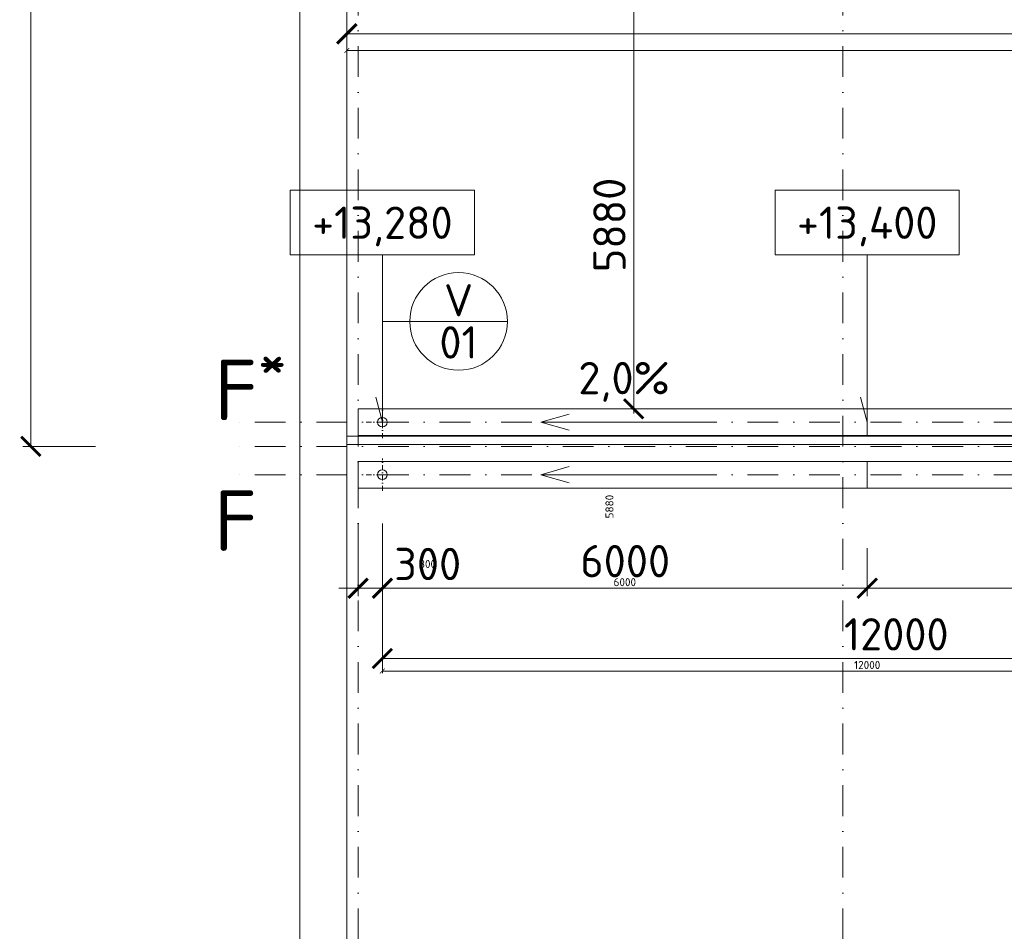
# Model space of a CAD drawing. Header units: millimetres. Extents: x -916886 to 3713765, y -2985421 to 1675785.
# Tile 104 of 256: x 1811 to 13997, y 225650 to 236930. Entities that reach past the tile are written whole.
import ezdxf
from ezdxf.enums import TextEntityAlignment as Align

# ---------------------------------------------------------------- set-up
doc = ezdxf.new("R2010")
doc.units = ezdxf.units.MM
doc.linetypes.add('CENTERX2', pattern=[101.6, 63.5, -12.7, 12.7, -12.7])
doc.linetypes.add('DASHDOT', pattern=[25.4, 12.7, -6.35, 0, -6.35])
doc.layers.get('Defpoints').update_dxf_attribs({"color": 8})
for name, color, linetype, lineweight in [('A99_N_kce-pohl', 1, 'Continuous', 9), ('A99_N_koty-200', 5, 'Continuous', 5), ('A99_N_koty-200 @ 200', 5, 'Continuous', 5), ('A99_N_koty-200 @ 50 (2)', 5, 'Continuous', 5), ('A99_N_koty-vysk', 160, 'Continuous', 9), ('A99_N_txt-popis-200', 240, 'Continuous', 5), ('A99_N_znaceni 200', 5, 'Continuous', 5), ('A99_S_kce-pohl', 7, 'Continuous', 5), ('A99_S_osy', 1, 'CENTERX2', 5)]:
    doc.layers.add(name, color=color, linetype=linetype, lineweight=lineweight)
doc.styles.add('A99_kota', font='isocpeur.ttf', dxfattribs={"height": 2})
doc.styles.add('A99_popis', font='isocpeur.ttf')
doc.styles.add('ad_popis 100', font='isocpeur.ttf', dxfattribs={"height": 200})
doc.dimstyles.new('A99_kota_200 new', dxfattribs={"dimscale": 200, "dimtxt": 2, "dimasz": 1.2, "dimexe": 0.5, "dimexo": 1.5, "dimgap": 0.5, "dimtad": 1, "dimdec": 0, "dimzin": 3, "dimdsep": 46, "dimtxsty": 'A99_kota', "dimblk": 'ARCHTICK', "dimcen": 2.5, "dimazin": 2, "dimtfac": 0.75, "dimtdec": 0, "dimtix": 1, "dimtmove": 2, "dimatfit": 0, "dimfxl": 0, "dimtolj": 1, "dimtzin": 0, "dimlwd": 5, "dimlwe": 5, "dimarcsym": 0})

# ---------------------------------------------------------------- blocks, each defined once
blk = doc.blocks.new('_ArchTick')
at = {"color": 0, "linetype": 'ByBlock', "const_width": 0.15}
blk.add_lwpolyline([(-0.5, -0.5), (0.5, 0.5)], dxfattribs=at)
blk = doc.blocks.new('*D3423')
at = {"layer": 'A99_N_koty-200', "color": 0, "linetype": 'Continuous', "lineweight": 5, "transparency": 16777216}
for p, q in [((6000, 230695), (6000, 229795)), ((6300, 230695), (6300, 229795)), ((6000, 229895), (5760, 229895)), ((6000, 229895), (6300, 229895)), ((6300, 229895), (6540, 229895))]:
    blk.add_line(p, q, dxfattribs=at)
at = {"layer": 'Defpoints', "color": 0, "linetype": 'Continuous', "lineweight": 0, "transparency": 16777216}
for p in [(6300, 231300), (6000, 231180), (6300, 229895)]:
    blk.add_point(p, dxfattribs=at)
at = {"layer": 'A99_N_koty-200', "color": 0, "linetype": 'Continuous', "lineweight": 5, "transparency": 16777216, "xscale": 240, "yscale": 240, "zscale": 240}
blk.add_blockref('_ArchTick', (6000, 229895), dxfattribs=at)
at = {"layer": 'A99_N_koty-200', "color": 0, "linetype": 'Continuous', "lineweight": 5, "transparency": 16777216, "xscale": 240, "yscale": 240, "zscale": 240, "rotation": 180}
blk.add_blockref('_ArchTick', (6300, 229895), dxfattribs=at)
at = {"layer": 'A99_N_koty-200', "color": 0, "linetype": 'Continuous', "transparency": 16777216, "insert": (6860, 230195), "char_height": 400, "attachment_point": 5, "style": 'A99_kota'}
blk.add_mtext('\\A1;300', dxfattribs=at)
blk = doc.blocks.new('*D3424')
at = {"layer": 'A99_N_koty-200', "color": 0, "linetype": 'Continuous', "lineweight": 5, "transparency": 16777216}
for p, q in [((6000, 230095), (6000, 229870)), ((6300, 230095), (6300, 229870)), ((6000, 229895), (5940, 229895)), ((6000, 229895), (6300, 229895)), ((6300, 229895), (6360, 229895))]:
    blk.add_line(p, q, dxfattribs=at)
at = {"layer": 'Defpoints', "color": 0, "linetype": 'Continuous', "lineweight": 0, "transparency": 16777216}
for p in [(6300, 231300), (6000, 231180), (6300, 229895)]:
    blk.add_point(p, dxfattribs=at)
at = {"layer": 'A99_N_koty-200', "color": 0, "linetype": 'Continuous', "lineweight": 5, "transparency": 16777216, "xscale": 60, "yscale": 60, "zscale": 60}
blk.add_blockref('_ArchTick', (6000, 229895), dxfattribs=at)
at = {"layer": 'A99_N_koty-200', "color": 0, "linetype": 'Continuous', "lineweight": 5, "transparency": 16777216, "xscale": 60, "yscale": 60, "zscale": 60, "rotation": 180}
blk.add_blockref('_ArchTick', (6300, 229895), dxfattribs=at)
at = {"layer": 'A99_N_koty-200', "color": 0, "linetype": 'Continuous', "transparency": 16777216, "insert": (6860, 230195), "char_height": 100, "attachment_point": 5, "style": 'A99_kota'}
blk.add_mtext('\\A1;300', dxfattribs=at)
blk = doc.blocks.new('*D3426')
at = {"layer": 'A99_N_koty-200', "color": 0, "linetype": 'Continuous', "lineweight": 5, "transparency": 16777216}
for p, q in [((6300, 229825), (6300, 228925)), ((18300, 229825), (18300, 228925)), ((6300, 229025), (18300, 229025))]:
    blk.add_line(p, q, dxfattribs=at)
at = {"layer": 'Defpoints', "color": 0, "linetype": 'Continuous', "lineweight": 0, "transparency": 16777216}
for p in [(6300, 231300), (18300, 231300), (18300, 229025)]:
    blk.add_point(p, dxfattribs=at)
at = {"layer": 'A99_N_koty-200', "color": 0, "linetype": 'Continuous', "lineweight": 5, "transparency": 16777216, "xscale": 240, "yscale": 240, "zscale": 240, "rotation": 180}
blk.add_blockref('_ArchTick', (6300, 229025), dxfattribs=at)
at = {"layer": 'A99_N_koty-200', "color": 0, "linetype": 'Continuous', "lineweight": 5, "transparency": 16777216, "xscale": 240, "yscale": 240, "zscale": 240}
blk.add_blockref('_ArchTick', (18300, 229025), dxfattribs=at)
at = {"layer": 'A99_N_koty-200', "color": 0, "linetype": 'Continuous', "transparency": 16777216, "insert": (12660, 229325), "char_height": 400, "attachment_point": 5, "style": 'A99_kota'}
blk.add_mtext('\\A1;12000', dxfattribs=at)
blk = doc.blocks.new('*D3427')
at = {"layer": 'A99_N_koty-200', "color": 0, "linetype": 'Continuous', "lineweight": 5, "transparency": 16777216}
for p, q in [((6300, 229070), (6300, 228845)), ((18300, 229070), (18300, 228845)), ((6300, 228870), (18300, 228870))]:
    blk.add_line(p, q, dxfattribs=at)
at = {"layer": 'Defpoints', "color": 0, "linetype": 'Continuous', "lineweight": 0, "transparency": 16777216}
for p in [(6300, 231300), (18300, 231300), (18300, 228870)]:
    blk.add_point(p, dxfattribs=at)
at = {"layer": 'A99_N_koty-200', "color": 0, "linetype": 'Continuous', "lineweight": 5, "transparency": 16777216, "xscale": 60, "yscale": 60, "zscale": 60, "rotation": 180}
blk.add_blockref('_ArchTick', (6300, 228870), dxfattribs=at)
at = {"layer": 'A99_N_koty-200', "color": 0, "linetype": 'Continuous', "lineweight": 5, "transparency": 16777216, "xscale": 60, "yscale": 60, "zscale": 60}
blk.add_blockref('_ArchTick', (18300, 228870), dxfattribs=at)
at = {"layer": 'A99_N_koty-200', "color": 0, "linetype": 'Continuous', "transparency": 16777216, "insert": (12300, 228945), "char_height": 100, "attachment_point": 5, "style": 'A99_kota'}
blk.add_mtext('\\A1;12000', dxfattribs=at)
blk = doc.blocks.new('*D3429')
at = {"layer": 'A99_N_koty-200', "color": 0, "linetype": 'Continuous', "lineweight": 5, "transparency": 16777216}
for p, q in [((6300, 230390), (6300, 229795)), ((12300, 230390), (12300, 229795)), ((6300, 229895), (12300, 229895))]:
    blk.add_line(p, q, dxfattribs=at)
at = {"layer": 'Defpoints', "color": 0, "linetype": 'Continuous', "lineweight": 0, "transparency": 16777216}
for p in [(6300, 230690), (12300, 230690), (12300, 229895)]:
    blk.add_point(p, dxfattribs=at)
at = {"layer": 'A99_N_koty-200', "color": 0, "linetype": 'Continuous', "lineweight": 5, "transparency": 16777216, "xscale": 240, "yscale": 240, "zscale": 240, "rotation": 180}
blk.add_blockref('_ArchTick', (6300, 229895), dxfattribs=at)
at = {"layer": 'A99_N_koty-200', "color": 0, "linetype": 'Continuous', "lineweight": 5, "transparency": 16777216, "xscale": 240, "yscale": 240, "zscale": 240}
blk.add_blockref('_ArchTick', (12300, 229895), dxfattribs=at)
at = {"layer": 'A99_N_koty-200', "color": 0, "linetype": 'Continuous', "transparency": 16777216, "insert": (9305, 230230), "char_height": 400, "attachment_point": 5, "style": 'A99_kota'}
blk.add_mtext('\\A1;6000', dxfattribs=at)
blk = doc.blocks.new('*D3430')
at = {"layer": 'A99_N_koty-200', "color": 0, "linetype": 'Continuous', "lineweight": 5, "transparency": 16777216}
for p, q in [((6300, 230095), (6300, 229870)), ((12300, 230095), (12300, 229870)), ((6300, 229895), (12300, 229895))]:
    blk.add_line(p, q, dxfattribs=at)
at = {"layer": 'Defpoints', "color": 0, "linetype": 'Continuous', "lineweight": 0, "transparency": 16777216}
for p in [(6300, 230690), (12300, 230690), (12300, 229895)]:
    blk.add_point(p, dxfattribs=at)
at = {"layer": 'A99_N_koty-200', "color": 0, "linetype": 'Continuous', "lineweight": 5, "transparency": 16777216, "xscale": 60, "yscale": 60, "zscale": 60, "rotation": 180}
blk.add_blockref('_ArchTick', (6300, 229895), dxfattribs=at)
at = {"layer": 'A99_N_koty-200', "color": 0, "linetype": 'Continuous', "lineweight": 5, "transparency": 16777216, "xscale": 60, "yscale": 60, "zscale": 60}
blk.add_blockref('_ArchTick', (12300, 229895), dxfattribs=at)
at = {"layer": 'A99_N_koty-200', "color": 0, "linetype": 'Continuous', "transparency": 16777216, "insert": (9300, 229970), "char_height": 100, "attachment_point": 5, "style": 'A99_kota'}
blk.add_mtext('\\A1;6000', dxfattribs=at)
blk = doc.blocks.new('*U65')
at = {"color": 0, "linetype": 'ByBlock'}
for p, q in [((5.7, -4), (5.7, -14.35)), ((5.7, -14.35), (5.286, -12.805))]:
    blk.add_line(p, q, dxfattribs=at)
blk.add_lwpolyline([(0, -4), (11.4, -4), (11.4, 0), (0, 0)], close=True, dxfattribs=at)
at = {"color": 0, "linetype": 'ByBlock', "style": 'A99_kota'}
for tag, p in [('VYSKA', (5.7, -2.241)), ('VYSKA_POPIS1', (5.7, -6.041)), ('VYSKA_POPIS2', (5.9, -9.541)), ('VYSKA_POPIS3', (5.9, -13.041))]:
    blk.add_attdef(tag, text='', height=2, dxfattribs=at).set_placement(p, align=Align.MIDDLE)
blk = doc.blocks.new('*D3432')
at = {"layer": 'A99_N_koty-200', "color": 0, "linetype": 'Continuous', "lineweight": 5, "transparency": 16777216}
for p, q in [((12300, 230390), (12300, 229795)), ((18300, 230390), (18300, 229795)), ((18300, 229895), (12300, 229895))]:
    blk.add_line(p, q, dxfattribs=at)
at = {"layer": 'Defpoints', "color": 0, "linetype": 'Continuous', "lineweight": 0, "transparency": 16777216}
for p in [(12300, 230690), (18300, 230690), (12300, 229895)]:
    blk.add_point(p, dxfattribs=at)
at = {"layer": 'A99_N_koty-200', "color": 0, "linetype": 'Continuous', "lineweight": 5, "transparency": 16777216, "xscale": 240, "yscale": 240, "zscale": 240, "rotation": 180}
blk.add_blockref('_ArchTick', (12300, 229895), dxfattribs=at)
at = {"layer": 'A99_N_koty-200', "color": 0, "linetype": 'Continuous', "lineweight": 5, "transparency": 16777216, "xscale": 240, "yscale": 240, "zscale": 240}
blk.add_blockref('_ArchTick', (18300, 229895), dxfattribs=at)
at = {"layer": 'A99_N_koty-200', "color": 0, "linetype": 'Continuous', "transparency": 16777216, "insert": (14835, 230220), "char_height": 400, "attachment_point": 5, "style": 'A99_kota'}
blk.add_mtext('\\A1;6000', dxfattribs=at)
blk = doc.blocks.new('*D3433')
at = {"layer": 'A99_N_koty-200', "color": 0, "linetype": 'Continuous', "lineweight": 5, "transparency": 16777216}
for p, q in [((12300, 230095), (12300, 229870)), ((18300, 230095), (18300, 229870)), ((18300, 229895), (12300, 229895))]:
    blk.add_line(p, q, dxfattribs=at)
at = {"layer": 'Defpoints', "color": 0, "linetype": 'Continuous', "lineweight": 0, "transparency": 16777216}
for p in [(12300, 230690), (18300, 230690), (12300, 229895)]:
    blk.add_point(p, dxfattribs=at)
at = {"layer": 'A99_N_koty-200', "color": 0, "linetype": 'Continuous', "lineweight": 5, "transparency": 16777216, "xscale": 60, "yscale": 60, "zscale": 60, "rotation": 180}
blk.add_blockref('_ArchTick', (12300, 229895), dxfattribs=at)
at = {"layer": 'A99_N_koty-200', "color": 0, "linetype": 'Continuous', "lineweight": 5, "transparency": 16777216, "xscale": 60, "yscale": 60, "zscale": 60}
blk.add_blockref('_ArchTick', (18300, 229895), dxfattribs=at)
at = {"layer": 'A99_N_koty-200', "color": 0, "linetype": 'Continuous', "transparency": 16777216, "insert": (15300, 229970), "char_height": 100, "attachment_point": 5, "style": 'A99_kota'}
blk.add_mtext('\\A1;6000', dxfattribs=at)
blk = doc.blocks.new('*U62')
at = {"color": 0, "linetype": 'ByBlock'}
for p, q in [((5.7, -4), (5.7, -14.35)), ((5.7, -14.35), (5.286, -12.805))]:
    blk.add_line(p, q, dxfattribs=at)
blk.add_lwpolyline([(0, -4), (11.4, -4), (11.4, 0), (0, 0)], close=True, dxfattribs=at)
at = {"color": 0, "linetype": 'ByBlock', "style": 'A99_kota'}
for tag, p in [('VYSKA', (5.7, -2.241)), ('VYSKA_POPIS1', (5.7, -6.041)), ('VYSKA_POPIS2', (5.9, -9.541)), ('VYSKA_POPIS3', (5.9, -13.041))]:
    blk.add_attdef(tag, text='', height=2, dxfattribs=at).set_placement(p, align=Align.MIDDLE)
blk = doc.blocks.new('*U20')
at = {"color": 0, "linetype": 'ByBlock'}
blk.add_line((-3.02, 0), (3.02, 0), dxfattribs=at)
blk.add_circle((0, 0), 3.02, dxfattribs=at)
at = {"color": 0, "linetype": 'ByBlock', "style": 'A99_popis'}
for tag, p in [('KATEGORIE', (0, 1.31)), ('PRVEK', (0, -1.298))]:
    blk.add_attdef(tag, text='', height=2, dxfattribs=at).set_placement(p, align=Align.MIDDLE_CENTER)
blk = doc.blocks.new('*D4173')
at = {"layer": 'A99_N_koty-200', "color": 0, "linetype": 'Continuous', "lineweight": 5, "transparency": 16777216}
for p, q in [((10210, 237995), (9310, 237995)), ((9410, 237995), (9410, 232115)), ((9410, 232115), (9310, 232115))]:
    blk.add_line(p, q, dxfattribs=at)
at = {"layer": 'Defpoints', "color": 0, "linetype": 'Continuous', "lineweight": 0, "transparency": 16777216}
for p in [(11930, 237995), (9410, 232115), (9410, 232115)]:
    blk.add_point(p, dxfattribs=at)
at = {"layer": 'A99_N_koty-200', "color": 0, "linetype": 'Continuous', "lineweight": 5, "transparency": 16777216, "xscale": 240, "yscale": 240, "zscale": 240}
for p, rotation in [((9410, 237995), 90.0000000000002), ((9410, 232115), 270.0000000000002)]:
    blk.add_blockref('_ArchTick', p, dxfattribs=dict(at, rotation=rotation))
at = {"layer": 'A99_N_koty-200', "color": 0, "linetype": 'Continuous', "transparency": 16777216, "insert": (9110, 234390), "char_height": 400, "attachment_point": 5, "rotation": 90, "style": 'A99_kota'}
blk.add_mtext('\\A1;5880', dxfattribs=at)
blk = doc.blocks.new('*D4174')
at = {"layer": 'A99_N_koty-200', "color": 0, "linetype": 'Continuous', "lineweight": 5, "transparency": 16777216}
for p, q in [((9610, 237995), (9385, 237995)), ((9410, 237995), (9410, 238055)), ((9410, 237995), (9410, 232115)), ((9410, 232115), (9385, 232115)), ((9410, 232115), (9410, 232055))]:
    blk.add_line(p, q, dxfattribs=at)
at = {"layer": 'Defpoints', "color": 0, "linetype": 'Continuous', "lineweight": 0, "transparency": 16777216}
for p in [(11930, 237995), (9410, 232115), (9410, 232115)]:
    blk.add_point(p, dxfattribs=at)
at = {"layer": 'A99_N_koty-200', "color": 0, "linetype": 'Continuous', "lineweight": 5, "transparency": 16777216, "xscale": 60, "yscale": 60, "zscale": 60}
for p, rotation in [((9410, 237995), 270.0000000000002), ((9410, 232115), 90.0000000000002)]:
    blk.add_blockref('_ArchTick', p, dxfattribs=dict(at, rotation=rotation))
at = {"layer": 'A99_N_koty-200', "color": 0, "linetype": 'Continuous', "transparency": 16777216, "insert": (9110, 230905), "char_height": 100, "attachment_point": 5, "rotation": 90, "style": 'A99_kota'}
blk.add_mtext('\\A1;5880', dxfattribs=at)
blk = doc.blocks.new('*D4182')
at = {"layer": 'A99_N_koty-200', "color": 0, "linetype": 'Continuous', "lineweight": 5, "transparency": 16777216}
for p, q in [((5860, 236755), (5860, 236855)), ((150690, 236755), (150690, 236855)), ((5860, 236755), (150690, 236755))]:
    blk.add_line(p, q, dxfattribs=at)
at = {"layer": 'Defpoints', "color": 0, "linetype": 'Continuous', "lineweight": 0, "transparency": 16777216}
for p in [(150690, 236755), (150690, 236755), (5860, 236550)]:
    blk.add_point(p, dxfattribs=at)
at = {"layer": 'A99_N_koty-200', "color": 0, "linetype": 'Continuous', "lineweight": 5, "transparency": 16777216, "xscale": 240, "yscale": 240, "zscale": 240, "rotation": 180}
blk.add_blockref('_ArchTick', (5860, 236755), dxfattribs=at)
at = {"layer": 'A99_N_koty-200', "color": 0, "linetype": 'Continuous', "lineweight": 5, "transparency": 16777216, "xscale": 240, "yscale": 240, "zscale": 240}
blk.add_blockref('_ArchTick', (150690, 236755), dxfattribs=at)
at = {"layer": 'A99_N_koty-200', "color": 0, "linetype": 'Continuous', "transparency": 16777216, "insert": (76950, 237055), "char_height": 400, "attachment_point": 5, "style": 'A99_kota'}
blk.add_mtext('\\A1;144830', dxfattribs=at)
blk = doc.blocks.new('*D4183')
at = {"layer": 'A99_N_koty-200', "color": 0, "linetype": 'Continuous', "lineweight": 5, "transparency": 16777216}
for p, q in [((150690, 236680), (150690, 236525)), ((5860, 236550), (5860, 236575)), ((5860, 236550), (150690, 236550))]:
    blk.add_line(p, q, dxfattribs=at)
at = {"layer": 'Defpoints', "color": 0, "linetype": 'Continuous', "lineweight": 0, "transparency": 16777216}
for p in [(150690, 236755), (5860, 236550), (150690, 236550)]:
    blk.add_point(p, dxfattribs=at)
at = {"layer": 'A99_N_koty-200', "color": 0, "linetype": 'Continuous', "lineweight": 5, "transparency": 16777216, "xscale": 60, "yscale": 60, "zscale": 60, "rotation": 180}
blk.add_blockref('_ArchTick', (5860, 236550), dxfattribs=at)
at = {"layer": 'A99_N_koty-200', "color": 0, "linetype": 'Continuous', "lineweight": 5, "transparency": 16777216, "xscale": 60, "yscale": 60, "zscale": 60}
blk.add_blockref('_ArchTick', (150690, 236550), dxfattribs=at)
at = {"layer": 'A99_N_koty-200', "color": 0, "linetype": 'Continuous', "transparency": 16777216, "insert": (78275, 236625), "char_height": 100, "attachment_point": 5, "style": 'A99_kota'}
blk.add_mtext('\\A1;144830', dxfattribs=at)
blk = doc.blocks.new('*D4539')
at = {"layer": 'A99_N_koty-200', "color": 0, "linetype": 'Continuous', "lineweight": 5, "transparency": 16777216}
for p, q in [((2749, 250450), (1849, 250450)), ((1949, 231650), (1949, 250450)), ((2749, 231650), (1849, 231650))]:
    blk.add_line(p, q, dxfattribs=at)
at = {"layer": 'Defpoints', "color": 0, "linetype": 'Continuous', "lineweight": 0, "transparency": 16777216}
for p in [(1949, 250450), (5280, 250450), (5280, 231650)]:
    blk.add_point(p, dxfattribs=at)
at = {"layer": 'A99_N_koty-200', "color": 0, "linetype": 'Continuous', "lineweight": 5, "transparency": 16777216, "xscale": 240, "yscale": 240, "zscale": 240}
for p, rotation in [((1949, 250450), 90), ((1949, 231650), 270)]:
    blk.add_blockref('_ArchTick', p, dxfattribs=dict(at, rotation=rotation))
at = {"layer": 'A99_N_koty-200', "color": 0, "linetype": 'Continuous', "transparency": 16777216, "insert": (1649, 241050), "char_height": 400, "attachment_point": 5, "rotation": 90, "style": 'A99_kota'}
blk.add_mtext('\\A1;18800', dxfattribs=at)
blk = doc.blocks.new('*D4540')
at = {"layer": 'A99_N_koty-200', "color": 0, "linetype": 'Continuous', "lineweight": 5, "transparency": 16777216}
for p, q in [((2149, 250450), (1924, 250450)), ((1949, 231650), (1949, 250450)), ((2149, 231650), (1924, 231650))]:
    blk.add_line(p, q, dxfattribs=at)
at = {"layer": 'Defpoints', "color": 0, "linetype": 'Continuous', "lineweight": 0, "transparency": 16777216}
for p in [(1949, 250450), (5280, 250450), (5280, 231650)]:
    blk.add_point(p, dxfattribs=at)
at = {"layer": 'A99_N_koty-200', "color": 0, "linetype": 'Continuous', "lineweight": 5, "transparency": 16777216, "xscale": 60, "yscale": 60, "zscale": 60}
for p, rotation in [((1949, 250450), 90), ((1949, 231650), 270)]:
    blk.add_blockref('_ArchTick', p, dxfattribs=dict(at, rotation=rotation))
at = {"layer": 'A99_N_koty-200', "color": 0, "linetype": 'Continuous', "transparency": 16777216, "insert": (1874, 241050), "char_height": 100, "attachment_point": 5, "rotation": 90, "style": 'A99_kota'}
blk.add_mtext('\\A1;18800', dxfattribs=at)
blk = doc.blocks.new('*U4825')
at = {"layer": 'A99_N_koty-200 @ 200', "linetype": 'Continuous'}
dim = blk.add_linear_dim(base=(6300, 229895), p1=(6000, 231180), p2=(6300, 231300), dimstyle='A99_kota_200 new', override={"dimscale": 200, "dimtix": 1, "dimtofl": 1, "dimtmove": 2, "dimatfit": 0}, dxfattribs=at)
dim.commit()
dim.dimension.update_dxf_attribs({"geometry": '*D3423', "text_midpoint": (6860, 230195), "dimtype": 128})
at = {"layer": 'A99_N_koty-200 @ 50 (2)', "linetype": 'Continuous'}
dim = blk.add_linear_dim(base=(6300, 229895), p1=(6000, 231180), p2=(6300, 231300), dimstyle='A99_kota_200 new', override={"dimscale": 50, "dimtix": 1, "dimtofl": 1, "dimtmove": 2, "dimatfit": 0}, dxfattribs=at)
dim.commit()
dim.dimension.update_dxf_attribs({"geometry": '*D3424', "text_midpoint": (6860, 230195), "dimtype": 128})
blk = doc.blocks.new('*U4826')
at = {"layer": 'A99_N_koty-200 @ 200', "linetype": 'Continuous'}
dim = blk.add_linear_dim(base=(18300, 229025), p1=(6300, 231300), p2=(18300, 231300), dimstyle='A99_kota_200 new', override={"dimscale": 200, "dimtix": 1, "dimtofl": 1, "dimtmove": 2, "dimatfit": 0}, dxfattribs=at)
dim.commit()
dim.dimension.update_dxf_attribs({"geometry": '*D3426', "text_midpoint": (12660, 229325), "dimtype": 128})
at = {"layer": 'A99_N_koty-200 @ 50 (2)', "linetype": 'Continuous'}
dim = blk.add_linear_dim(base=(18300, 228870), p1=(6300, 231300), p2=(18300, 231300), dimstyle='A99_kota_200 new', override={"dimscale": 50, "dimtix": 1, "dimtofl": 1, "dimtmove": 2, "dimatfit": 0}, dxfattribs=at)
dim.commit()
dim.dimension.update_dxf_attribs({"geometry": '*D3427', "text_midpoint": (12300, 228945)})
blk = doc.blocks.new('*U4827')
at = {"layer": 'A99_N_koty-200 @ 200', "linetype": 'Continuous'}
dim = blk.add_linear_dim(base=(12300, 229895), p1=(6300, 230690), p2=(12300, 230690), dimstyle='A99_kota_200 new', override={"dimscale": 200, "dimtix": 1, "dimtofl": 1, "dimtmove": 2, "dimatfit": 0}, dxfattribs=at)
dim.commit()
dim.dimension.update_dxf_attribs({"geometry": '*D3429', "text_midpoint": (9305, 230230), "dimtype": 128})
at = {"layer": 'A99_N_koty-200 @ 50 (2)', "linetype": 'Continuous'}
dim = blk.add_linear_dim(base=(12300, 229895), p1=(6300, 230690), p2=(12300, 230690), dimstyle='A99_kota_200 new', override={"dimscale": 50, "dimtix": 1, "dimtofl": 1, "dimtmove": 2, "dimatfit": 0}, dxfattribs=at)
dim.commit()
dim.dimension.update_dxf_attribs({"geometry": '*D3430', "text_midpoint": (9300, 229970)})
blk = doc.blocks.new('*U4828')
at = {"layer": 'A99_N_koty-200 @ 200', "linetype": 'Continuous'}
dim = blk.add_linear_dim(base=(12300, 229895), p1=(18300, 230690), p2=(12300, 230690), angle=180, dimstyle='A99_kota_200 new', override={"dimscale": 200, "dimtix": 1, "dimtofl": 1, "dimtmove": 2, "dimatfit": 0}, dxfattribs=at)
dim.commit()
dim.dimension.update_dxf_attribs({"geometry": '*D3432', "text_midpoint": (14835, 230220), "dimtype": 128})
at = {"layer": 'A99_N_koty-200 @ 50 (2)', "linetype": 'Continuous'}
dim = blk.add_linear_dim(base=(12300, 229895), p1=(18300, 230690), p2=(12300, 230690), angle=180, dimstyle='A99_kota_200 new', override={"dimscale": 50, "dimtix": 1, "dimtofl": 1, "dimtmove": 2, "dimatfit": 0}, dxfattribs=at)
dim.commit()
dim.dimension.update_dxf_attribs({"geometry": '*D3433', "text_midpoint": (15300, 229970)})
blk = doc.blocks.new('*U5101')
at = {"layer": 'A99_N_koty-200 @ 200', "linetype": 'Continuous'}
dim = blk.add_linear_dim(base=(9410, 232115), p1=(11930, 237995), p2=(9410, 232115), angle=270, dimstyle='A99_kota_200 new', override={"dimscale": 200, "dimtix": 1, "dimtofl": 1, "dimtmove": 2, "dimatfit": 0}, dxfattribs=at)
dim.commit()
dim.dimension.update_dxf_attribs({"geometry": '*D4173', "text_midpoint": (9110, 234390), "dimtype": 128})
at = {"layer": 'A99_N_koty-200 @ 50 (2)', "linetype": 'Continuous'}
dim = blk.add_linear_dim(base=(9410, 232115), p1=(11930, 237995), p2=(9410, 232115), angle=270, dimstyle='A99_kota_200 new', override={"dimscale": 50, "dimtix": 1, "dimtofl": 1, "dimtmove": 2, "dimatfit": 0}, dxfattribs=at)
dim.commit()
dim.dimension.update_dxf_attribs({"geometry": '*D4174', "text_midpoint": (9110, 230905), "dimtype": 128})
blk = doc.blocks.new('*U5104')
at = {"layer": 'A99_N_koty-200 @ 200', "linetype": 'Continuous'}
dim = blk.add_linear_dim(base=(150690, 236755), p1=(5860, 236550), p2=(150690, 236755), dimstyle='A99_kota_200 new', override={"dimscale": 200, "dimtix": 1, "dimtofl": 1, "dimtmove": 2, "dimatfit": 0}, dxfattribs=at)
dim.commit()
dim.dimension.update_dxf_attribs({"geometry": '*D4182', "text_midpoint": (76950, 237055), "dimtype": 128})
at = {"layer": 'A99_N_koty-200 @ 50 (2)', "linetype": 'Continuous'}
dim = blk.add_linear_dim(base=(150690, 236550), p1=(5860, 236550), p2=(150690, 236755), dimstyle='A99_kota_200 new', override={"dimscale": 50, "dimtix": 1, "dimtofl": 1, "dimtmove": 2, "dimatfit": 0}, dxfattribs=at)
dim.commit()
dim.dimension.update_dxf_attribs({"geometry": '*D4183', "text_midpoint": (78275, 236625)})
blk = doc.blocks.new('*U5229')
at = {"layer": 'A99_N_koty-200 @ 200', "linetype": 'Continuous'}
dim = blk.add_linear_dim(base=(1949.1, 250450), p1=(5280, 231650), p2=(5280, 250450), angle=90, dimstyle='A99_kota_200 new', override={"dimscale": 200, "dimtix": 1, "dimtofl": 1, "dimtmove": 2, "dimatfit": 0}, dxfattribs=at)
dim.commit()
dim.dimension.update_dxf_attribs({"geometry": '*D4539', "text_midpoint": (1649.1, 241050)})
at = {"layer": 'A99_N_koty-200 @ 50 (2)', "linetype": 'Continuous'}
dim = blk.add_linear_dim(base=(1949.1, 250450), p1=(5280, 231650), p2=(5280, 250450), angle=90, dimstyle='A99_kota_200 new', override={"dimscale": 50, "dimtix": 1, "dimtofl": 1, "dimtmove": 2, "dimatfit": 0}, dxfattribs=at)
dim.commit()
dim.dimension.update_dxf_attribs({"geometry": '*D4540', "text_midpoint": (1874.1, 241050)})

msp = doc.modelspace()

# ---------------------------------------------------------------- linework, layer by layer
at = {"layer": 'A99_N_kce-pohl', "color": 1, "linetype": 'Continuous', "lineweight": 5, "ltscale": 0.5}
for points in [[(5280, 231650), (5280, 250450)], [(5860, 231650), (5860, 250117.5)]]:
    msp.add_lwpolyline(points, dxfattribs=at)
at = {"layer": 'A99_N_kce-pohl', "linetype": 'DASHDOT', "lineweight": 5, "ltscale": 5}
for points in [[(6300, 231750), (6300, 232150)], [(6100, 231950), (6500, 231950)]]:
    msp.add_lwpolyline(points, dxfattribs=at)
at = {"layer": 'A99_N_kce-pohl', "linetype": 'Continuous', "ltscale": 25}
msp.add_lwpolyline([(150690, 231785), (150690, 232115), (6000, 232115), (6000, 231785)], close=True, dxfattribs=at)
at = {"layer": 'A99_N_kce-pohl', "color": 1, "linetype": 'Continuous', "lineweight": 5}
msp.add_lwpolyline([(12300, 231775), (12300, 232105)], dxfattribs=at)
at = {"layer": 'A99_N_kce-pohl', "color": 7, "linetype": 'Continuous', "lineweight": 9}
msp.add_lwpolyline([(5280, 231650), (5280, 176350), (7180, 176350), (7180, 174440)], dxfattribs=at)
at = {"layer": 'A99_N_kce-pohl', "linetype": 'Continuous', "lineweight": 9}
msp.add_lwpolyline([(5860, 176350), (5860, 231650)], dxfattribs=at)
at = {"layer": 'A99_N_kce-pohl', "color": 7, "linetype": 'Continuous', "ltscale": 25}
msp.add_lwpolyline([(138440, 231135), (138440, 231465), (6000, 231465), (6000, 231135)], close=True, dxfattribs=at)
at = {"layer": 'A99_N_kce-pohl', "color": 7, "linetype": 'DASHDOT', "lineweight": 5, "ltscale": 5}
for points in [[(6300, 231100), (6300, 231500)], [(6100, 231300), (6500, 231300)]]:
    msp.add_lwpolyline(points, dxfattribs=at)
at = {"layer": 'A99_N_kce-pohl', "color": 7, "linetype": 'Continuous', "lineweight": 5}
msp.add_lwpolyline([(12300, 231135), (12300, 231465)], dxfattribs=at)
at = {"layer": 'A99_N_kce-pohl', "linetype": 'Continuous'}
msp.add_circle((6300, 231950), 60, dxfattribs=at)
at = {"layer": 'A99_N_kce-pohl', "color": 7, "linetype": 'Continuous'}
msp.add_circle((6300, 231300), 60, dxfattribs=at)
at = {"layer": 'A99_N_koty-vysk'}
for points in [[(8260, 231950), (8610, 232050)], [(8260, 231950), (10260, 231950)], [(8260, 231950), (8610, 231850)], [(8260, 231300), (8610, 231400)], [(8260, 231300), (10260, 231300)], [(8260, 231300), (8610, 231200)]]:
    msp.add_lwpolyline(points, dxfattribs=at)
at = {"layer": 'A99_N_znaceni 200'}
for points in [[(6638.5, 233196.1), (6300, 233196.1)], [(6300, 232366.1), (6300, 233196.1)]]:
    msp.add_lwpolyline(points, dxfattribs=at)
at = {"layer": 'A99_S_kce-pohl', "linetype": 'Continuous', "ltscale": 25}
msp.add_lwpolyline([(5860, 231775), (138440, 231775), (138440, 231675), (5860, 231675)], close=True, dxfattribs=at)
at = {"layer": 'A99_S_osy', "linetype": 'DASHDOT', "lineweight": 5, "ltscale": 30}
for points in [[(6000, 264800), (6000, 175600)], [(12000, 264800), (12000, 176462.5)], [(152950, 231950), (4375, 231950)], [(152950, 231650), (4375, 231650)], [(152950, 231300), (4375, 231300)]]:
    msp.add_lwpolyline(points, dxfattribs=at)

# ---------------------------------------------------------------- block references
at = {"layer": 'A99_N_koty-200', "color": 4, "linetype": 'Continuous', "lineweight": 0}
for name in ['*U5101', '*U5104', '*U4825', '*U4826', '*U4827', '*U4828']:
    msp.add_blockref(name, (0, 0), dxfattribs=at)
at = {"layer": 'A99_N_koty-vysk', "xscale": 200, "yscale": 200, "zscale": 200}
for name, p, values in [('*U65', (5160, 234820), {'VYSKA': '+13,280'}), ('*U62', (11160, 234820), {'VYSKA': '+13,400'})]:
    msp.add_blockref(name, p, dxfattribs=at).add_auto_attribs(values)
at = {"layer": 'A99_N_znaceni 200', "xscale": 200, "yscale": 200, "zscale": 200}
msp.add_blockref('*U20', (7242.5, 233196.1), dxfattribs=at).add_auto_attribs({'KATEGORIE': 'V', 'PRVEK': '01'})

# ---------------------------------------------------------------- texts
at = {"layer": 'A99_N_koty-vysk', "insert": (8725, 232695), "char_height": 400, "attachment_point": 1, "style": 'ad_popis 100'}
msp.add_mtext_dynamic_manual_height_columns('2,0%', width=673.852, gutter_width=2000, heights=[0], dxfattribs=at)
at = {"layer": 'A99_N_txt-popis-200', "color": 1, "lineweight": 0, "insert": (4216.5, 231105), "char_height": 750, "attachment_point": 1, "style": 'ad_popis 100', "bg_fill": 3, "box_fill_scale": 1, "bg_fill_color": 256, "bg_fill_transparency": 0}
msp.add_mtext_dynamic_manual_height_columns('F', width=832.5, gutter_width=1000, heights=[0], dxfattribs=at)

# ---------------------------------------------------------------- next in the draw order: texts
at = {"layer": 'A99_N_txt-popis-200', "color": 1, "lineweight": 0, "insert": (4220, 232977.5), "char_height": 750, "attachment_point": 1, "style": 'ad_popis 100', "bg_fill": 3, "box_fill_scale": 1, "bg_fill_color": 256, "bg_fill_transparency": 0}
msp.add_mtext_dynamic_manual_height_columns('\\A1;F{\\H0.7x;\\S*^ ;}', width=832.5, gutter_width=1000, heights=[0], dxfattribs=at)

# ---------------------------------------------------------------- next in the draw order: block references
at = {"layer": 'A99_N_koty-200', "color": 4, "linetype": 'Continuous', "lineweight": 0}
msp.add_blockref('*U5229', (0, 0), dxfattribs=at)

doc.saveas('drawing.dxf')
